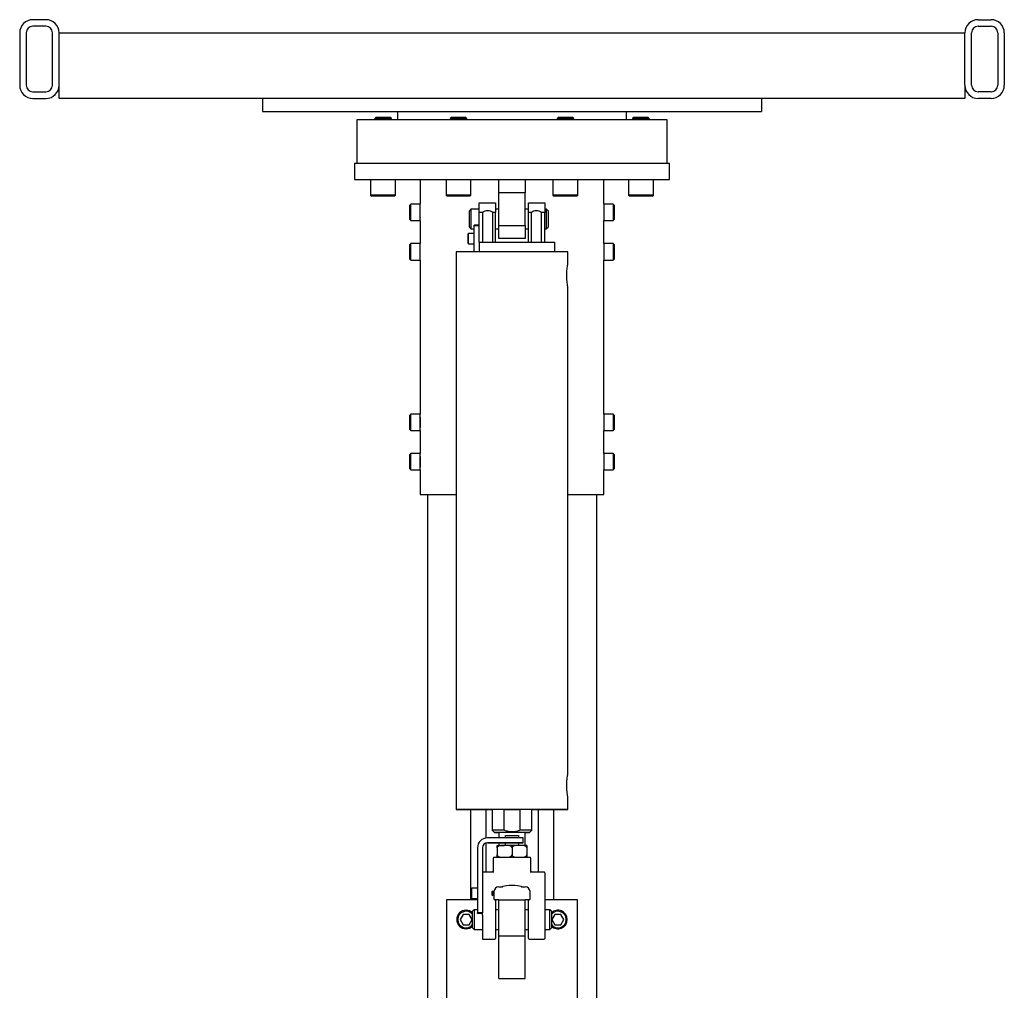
# Model space of a CAD drawing. Header units: inches. Extents: x -24 to 186, y -36 to 207.
# Tile 4 of 8: x 95 to 133, y 71 to 108. Entities that reach past the tile are written whole.
import ezdxf

# ---------------------------------------------------------------- set-up
doc = ezdxf.new("R2010")
doc.units = ezdxf.units.IN
doc.header["$MEASUREMENT"] = 0

msp = doc.modelspace()

# ---------------------------------------------------------------- linework, layer by layer
at = {"color": 7, "linetype": 'Continuous', "lineweight": 25}
for p, q in [((96.196, 107.771), (95.696, 107.771)), ((131.696, 107.771), (132.196, 107.771)), ((95.196, 107.271), (95.196, 105.271)), ((95.446, 107.271), (95.446, 105.271)), ((96.196, 107.521), (95.696, 107.521)), ((96.446, 105.271), (96.446, 107.271)), ((96.696, 105.271), (96.696, 107.271)), ((96.696, 107.271), (131.196, 107.271)), ((131.196, 105.271), (131.196, 107.271)), ((131.446, 105.271), (131.446, 107.271)), ((131.696, 107.521), (132.196, 107.521)), ((132.446, 107.271), (132.446, 105.271)), ((132.696, 107.271), (132.696, 105.271)), ((95.696, 105.021), (96.196, 105.021)), ((96.696, 104.771), (96.696, 105.271)), ((131.196, 105.271), (131.196, 104.771)), ((132.196, 105.021), (131.696, 105.021)), ((95.696, 104.771), (96.196, 104.771)), ((131.196, 104.771), (96.696, 104.771)), ((104.446, 104.771), (104.446, 104.271)), ((123.446, 104.771), (123.446, 104.271)), ((132.196, 104.771), (131.696, 104.771)), ((104.446, 104.271), (123.446, 104.271)), ((109.586, 104.271), (109.586, 103.956)), ((118.306, 103.956), (118.306, 104.271)), ((108.04, 103.956), (108.04, 102.302)), ((119.851, 103.956), (108.04, 103.956)), ((108.76, 104.039), (108.721, 104)), ((108.721, 104), (108.721, 103.956)), ((109.351, 104), (108.721, 104)), ((109.311, 104.039), (108.76, 104.039)), ((109.351, 104), (109.311, 104.039)), ((109.351, 103.956), (109.351, 104)), ((111.636, 104.039), (111.597, 104)), ((111.597, 104), (111.597, 103.956)), ((112.227, 104), (111.597, 104)), ((112.188, 104.039), (111.636, 104.039)), ((112.227, 104), (112.188, 104.039)), ((112.227, 103.956), (112.227, 104)), ((115.704, 104.039), (115.665, 104)), ((115.665, 104), (115.665, 103.956)), ((116.295, 104), (115.665, 104)), ((116.256, 104.039), (115.704, 104.039)), ((116.295, 104), (116.256, 104.039)), ((116.295, 103.956), (116.295, 104)), ((118.581, 104.039), (118.541, 104)), ((118.541, 104), (118.541, 103.956)), ((119.171, 104), (118.541, 104)), ((119.132, 104.039), (118.581, 104.039)), ((119.171, 104), (119.132, 104.039)), ((119.171, 103.956), (119.171, 104)), ((119.851, 102.302), (119.851, 103.956)), ((107.946, 102.302), (107.946, 101.677)), ((107.946, 102.302), (119.946, 102.302)), ((119.946, 101.677), (119.946, 102.302)), ((107.946, 101.677), (113.446, 101.677)), ((108.563, 101.677), (108.563, 101.086)), ((109.508, 101.086), (109.508, 101.677)), ((110.446, 101.677), (110.446, 100.742)), ((111.44, 101.677), (111.44, 101.086)), ((112.384, 101.086), (112.384, 101.677)), ((113.446, 101.677), (114.446, 101.677)), ((113.446, 101.177), (113.446, 101.677)), ((114.446, 101.677), (114.446, 101.177)), ((114.446, 101.677), (119.946, 101.677)), ((115.507, 101.677), (115.507, 101.086)), ((116.452, 101.086), (116.452, 101.677)), ((117.446, 100.742), (117.446, 101.677)), ((118.384, 101.677), (118.384, 101.086)), ((119.329, 101.086), (119.329, 101.677)), ((108.563, 101.086), (108.603, 101.047)), ((109.508, 101.086), (108.563, 101.086)), ((109.469, 101.047), (108.603, 101.047)), ((109.469, 101.047), (109.508, 101.086)), ((111.44, 101.086), (111.479, 101.047)), ((112.384, 101.086), (111.44, 101.086)), ((112.345, 101.047), (111.479, 101.047)), ((112.345, 101.047), (112.384, 101.086)), ((114.446, 101.177), (113.446, 101.177)), ((113.446, 99.927), (113.446, 101.177)), ((114.446, 99.927), (114.446, 101.177)), ((115.507, 101.086), (115.547, 101.047)), ((116.452, 101.086), (115.507, 101.086)), ((116.413, 101.047), (115.547, 101.047)), ((116.413, 101.047), (116.452, 101.086)), ((118.384, 101.086), (118.423, 101.047)), ((119.329, 101.086), (118.384, 101.086)), ((119.289, 101.047), (118.423, 101.047)), ((119.289, 101.047), (119.329, 101.086)), ((110.092, 100.742), (110.052, 100.703)), ((110.052, 100.151), (110.052, 100.703)), ((110.446, 100.742), (110.092, 100.742)), ((110.092, 100.112), (110.092, 100.742)), ((110.446, 100.112), (110.446, 100.742)), ((112.383, 100.552), (112.321, 100.49)), ((112.696, 100.552), (112.383, 100.552)), ((112.383, 100.552), (112.383, 99.802)), ((112.696, 100.792), (113.321, 100.792)), ((112.696, 100.417), (112.696, 100.792)), ((113.321, 100.792), (113.321, 100.417)), ((113.446, 100.552), (113.321, 100.552)), ((114.571, 100.552), (114.446, 100.552)), ((114.571, 100.792), (115.196, 100.792)), ((114.571, 100.417), (114.571, 100.792)), ((115.196, 100.792), (115.196, 100.417)), ((115.258, 100.552), (115.196, 100.552)), ((115.321, 100.49), (115.258, 100.552)), ((115.258, 99.802), (115.258, 100.552)), ((117.8, 100.742), (117.446, 100.742)), ((117.446, 100.742), (117.446, 100.112)), ((117.84, 100.703), (117.8, 100.742)), ((117.8, 100.742), (117.8, 100.112)), ((117.84, 100.703), (117.84, 100.151)), ((110.052, 100.151), (110.092, 100.112)), ((112.321, 99.865), (112.321, 100.49)), ((112.818, 100.417), (112.696, 100.417)), ((112.696, 99.927), (112.696, 100.417)), ((112.818, 100.417), (112.818, 99.292)), ((113.217, 99.292), (113.217, 100.417)), ((113.321, 100.417), (113.217, 100.417)), ((113.321, 99.292), (113.321, 100.417)), ((114.675, 100.417), (114.571, 100.417)), ((114.571, 99.292), (114.571, 100.417)), ((114.675, 100.417), (114.675, 99.292)), ((115.073, 99.292), (115.073, 100.417)), ((115.196, 100.417), (115.073, 100.417)), ((115.196, 99.292), (115.196, 100.417)), ((115.321, 100.49), (115.321, 99.865)), ((117.8, 100.112), (117.84, 100.151)), ((110.092, 100.112), (110.446, 100.112)), ((110.446, 100.112), (110.446, 99.242)), ((112.321, 99.865), (112.383, 99.802)), ((112.383, 99.802), (112.508, 99.802)), ((112.508, 99.927), (112.508, 99.943)), ((112.696, 99.943), (112.508, 99.943)), ((112.508, 99.943), (112.696, 99.943)), ((112.508, 98.927), (112.508, 99.927)), ((112.508, 99.927), (112.696, 99.927)), ((112.696, 99.292), (112.696, 99.927)), ((113.321, 99.802), (113.446, 99.802)), ((113.446, 99.927), (114.446, 99.927)), ((113.446, 99.427), (113.446, 99.927)), ((114.446, 99.927), (114.446, 99.427)), ((114.446, 99.802), (114.571, 99.802)), ((115.196, 99.802), (115.258, 99.802)), ((115.258, 99.802), (115.321, 99.865)), ((117.446, 100.112), (117.8, 100.112)), ((117.446, 99.242), (117.446, 100.112)), ((112.292, 99.624), (112.272, 99.604)), ((112.272, 99.25), (112.272, 99.604)), ((112.508, 99.624), (112.292, 99.624)), ((112.292, 99.23), (112.292, 99.624)), ((114.446, 99.427), (113.446, 99.427)), ((110.092, 99.242), (110.052, 99.203)), ((110.052, 98.651), (110.052, 99.203)), ((110.446, 99.242), (110.092, 99.242)), ((110.092, 98.612), (110.092, 99.242)), ((110.446, 98.612), (110.446, 99.242)), ((112.272, 99.25), (112.292, 99.23)), ((112.272, 99.25), (112.292, 99.23)), ((112.272, 99.25), (112.272, 99.25)), ((112.292, 99.23), (112.508, 99.23)), ((112.292, 99.23), (112.508, 99.23)), ((112.292, 99.23), (112.292, 99.23)), ((112.696, 99.292), (112.696, 98.927)), ((115.571, 98.927), (115.571, 99.292)), ((117.8, 99.242), (117.446, 99.242)), ((117.446, 99.242), (117.446, 98.612)), ((117.84, 99.203), (117.8, 99.242)), ((117.8, 99.242), (117.8, 98.612)), ((117.84, 99.203), (117.84, 98.651)), ((110.052, 98.651), (110.092, 98.612)), ((111.821, 98.927), (111.821, 77.677)), ((116.071, 98.436), (116.071, 98.927)), ((117.8, 98.612), (117.84, 98.651)), ((110.092, 98.612), (110.446, 98.612)), ((110.446, 98.612), (110.446, 92.742)), ((117.446, 98.612), (117.8, 98.612)), ((117.446, 92.742), (117.446, 98.612)), ((116.071, 79.003), (116.071, 97.603)), ((110.092, 92.742), (110.052, 92.703)), ((110.052, 92.151), (110.052, 92.703)), ((110.446, 92.742), (110.092, 92.742)), ((110.092, 92.112), (110.092, 92.742)), ((110.446, 92.112), (110.446, 92.742)), ((117.8, 92.742), (117.446, 92.742)), ((117.446, 92.742), (117.446, 92.112)), ((117.84, 92.703), (117.8, 92.742)), ((117.8, 92.742), (117.8, 92.112)), ((117.84, 92.703), (117.84, 92.151)), ((110.052, 92.151), (110.092, 92.112)), ((110.092, 92.112), (110.446, 92.112)), ((110.446, 92.112), (110.446, 91.242)), ((117.446, 92.112), (117.8, 92.112)), ((117.446, 91.242), (117.446, 92.112)), ((117.8, 92.112), (117.84, 92.151)), ((110.092, 91.242), (110.052, 91.203)), ((110.052, 90.651), (110.052, 91.203)), ((110.446, 91.242), (110.092, 91.242)), ((110.092, 90.612), (110.092, 91.242)), ((110.446, 90.612), (110.446, 91.242)), ((117.8, 91.242), (117.446, 91.242)), ((117.446, 91.242), (117.446, 90.612)), ((117.84, 91.203), (117.8, 91.242)), ((117.8, 91.242), (117.8, 90.612)), ((117.84, 91.203), (117.84, 90.651)), ((110.052, 90.651), (110.092, 90.612)), ((110.092, 90.612), (110.446, 90.612)), ((110.446, 90.612), (110.446, 89.677)), ((117.446, 90.612), (117.8, 90.612)), ((117.446, 89.677), (117.446, 90.612)), ((117.8, 90.612), (117.84, 90.651)), ((110.446, 89.677), (111.821, 89.677)), ((110.726, 89.677), (110.726, 36.427)), ((116.071, 89.677), (117.446, 89.677)), ((117.166, 89.677), (117.166, 36.427)), ((116.071, 77.677), (116.071, 78.163)), ((112.366, 77.677), (112.366, 74.231)), ((112.946, 77.677), (112.946, 76.585)), ((113.196, 77.677), (113.196, 76.88)), ((113.646, 77.677), (114.246, 77.677)), ((113.646, 76.88), (113.646, 77.677)), ((114.246, 77.677), (114.246, 76.88)), ((114.696, 76.88), (114.696, 77.677)), ((114.946, 77.677), (114.946, 75.294)), ((115.526, 77.677), (115.526, 74.231)), ((113.196, 76.88), (113.274, 76.802)), ((114.618, 76.802), (114.696, 76.88)), ((114.368, 76.59), (113.008, 76.59)), ((113.446, 76.802), (113.446, 76.59)), ((113.704, 76.59), (113.704, 76.677)), ((113.704, 76.677), (114.188, 76.677)), ((114.188, 76.677), (114.188, 76.59)), ((114.368, 76.403), (114.368, 76.59)), ((114.446, 76.302), (114.446, 76.802)), ((112.633, 76.215), (112.633, 73.731)), ((112.821, 76.215), (112.821, 73.731)), ((112.946, 76.392), (112.946, 75.294)), ((114.368, 76.403), (113.008, 76.403)), ((113.008, 76.403), (113.446, 76.403)), ((113.368, 76.403), (113.368, 76.403)), ((113.383, 76.215), (113.383, 75.943)), ((113.446, 76.403), (113.446, 76.302)), ((113.618, 76.403), (114.368, 76.403)), ((113.704, 76.302), (113.704, 76.403)), ((113.946, 76.215), (113.946, 75.943)), ((114.188, 76.403), (114.188, 76.302)), ((114.368, 76.403), (114.368, 76.403)), ((114.508, 76.215), (114.508, 75.943)), ((113.229, 75.825), (113.229, 75.325)), ((113.26, 75.856), (113.603, 75.856)), ((113.603, 75.856), (114.289, 75.856)), ((114.289, 75.856), (114.632, 75.856)), ((114.663, 75.325), (114.663, 75.825)), ((112.821, 75.294), (113.25, 75.294)), ((114.642, 75.294), (115.165, 75.294)), ((115.196, 75.262), (115.196, 74.192)), ((112.417, 74.678), (112.397, 74.658)), ((112.397, 74.304), (112.397, 74.658)), ((112.633, 74.678), (112.417, 74.678)), ((112.417, 74.284), (112.417, 74.678)), ((113.446, 74.731), (113.585, 74.731)), ((113.602, 74.736), (113.585, 74.731)), ((114.307, 74.731), (114.29, 74.736)), ((114.307, 74.731), (114.446, 74.731)), ((112.397, 74.304), (112.417, 74.284)), ((112.397, 74.304), (112.417, 74.284)), ((112.397, 74.304), (112.397, 74.304)), ((112.417, 74.284), (112.633, 74.284)), ((112.417, 74.284), (112.633, 74.284)), ((112.417, 74.284), (112.417, 74.284)), ((113.258, 74.544), (113.258, 74.256)), ((114.633, 74.256), (114.633, 74.544)), ((111.446, 74.231), (111.446, 69.231)), ((112.633, 74.231), (111.446, 74.231)), ((113.446, 74.231), (113.29, 74.231)), ((113.321, 74.2), (113.321, 73.481)), ((113.446, 72.856), (113.446, 74.231)), ((113.446, 74.231), (114.446, 74.231)), ((114.446, 72.856), (114.446, 74.231)), ((114.602, 74.231), (114.446, 74.231)), ((114.571, 72.762), (114.571, 74.2)), ((116.446, 74.231), (115.196, 74.231)), ((115.196, 74.192), (115.196, 72.762)), ((116.446, 69.231), (116.446, 74.231)), ((112.082, 73.678), (111.969, 73.481)), ((112.31, 73.678), (112.082, 73.678)), ((112.423, 73.481), (112.31, 73.678)), ((112.508, 73.856), (112.446, 73.794)), ((112.446, 73.169), (112.446, 73.794)), ((112.633, 73.856), (112.508, 73.856)), ((112.508, 73.856), (112.508, 73.106)), ((112.821, 73.731), (112.633, 73.731)), ((112.821, 73.731), (112.633, 73.731)), ((112.633, 73.731), (112.633, 73.731)), ((112.633, 73.715), (112.633, 73.731)), ((112.821, 73.715), (112.633, 73.715)), ((112.821, 73.651), (112.821, 73.731)), ((112.821, 73.731), (112.821, 73.731)), ((112.821, 73.558), (112.821, 72.731)), ((113.446, 73.856), (113.321, 73.856)), ((114.571, 73.856), (114.446, 73.856)), ((115.383, 73.856), (115.196, 73.856)), ((115.446, 73.794), (115.383, 73.856)), ((115.383, 73.106), (115.383, 73.856)), ((115.446, 73.794), (115.446, 73.169)), ((115.582, 73.678), (115.469, 73.481)), ((115.81, 73.678), (115.582, 73.678)), ((115.923, 73.481), (115.81, 73.678)), ((111.969, 73.481), (112.082, 73.284)), ((112.082, 73.284), (112.31, 73.284)), ((112.31, 73.284), (112.423, 73.481)), ((112.446, 73.169), (112.508, 73.106)), ((113.321, 73.481), (113.321, 72.762)), ((115.383, 73.106), (115.446, 73.169)), ((115.469, 73.481), (115.582, 73.284)), ((115.582, 73.284), (115.81, 73.284)), ((115.81, 73.284), (115.923, 73.481)), ((112.508, 73.106), (112.821, 73.106)), ((113.321, 73.106), (113.446, 73.106)), ((113.446, 71.231), (113.446, 72.856)), ((113.446, 72.856), (114.446, 72.856)), ((114.446, 73.106), (114.571, 73.106)), ((114.446, 71.231), (114.446, 72.856)), ((115.196, 73.106), (115.383, 73.106)), ((112.821, 72.731), (113.29, 72.731)), ((114.602, 72.731), (115.165, 72.731)), ((113.446, 71.231), (114.446, 71.231))]:
    msp.add_line(p, q, dxfattribs=at)
at = {"color": 7, "linetype": 'Continuous', "lineweight": 25, "flags": 128}
for points in [[(112.696, 99.292), (112.797, 99.292), (112.908, 99.292), (113.028, 99.292), (113.155, 99.292), (113.29, 99.292), (113.43, 99.292), (113.574, 99.292), (113.722, 99.292), (113.871, 99.292), (114.021, 99.292), (114.171, 99.292), (114.318, 99.292), (114.463, 99.292), (114.602, 99.292), (114.737, 99.292), (114.864, 99.292), (114.984, 99.292), (115.095, 99.292), (115.196, 99.292), (115.287, 99.292), (115.366, 99.292), (115.433, 99.292), (115.487, 99.292), (115.528, 99.292), (115.555, 99.292), (115.569, 99.292), (115.571, 99.292)], [(116.071, 98.927), (116.069, 98.927), (116.055, 98.927), (116.028, 98.927), (115.987, 98.927), (115.933, 98.927), (115.866, 98.927), (115.786, 98.927), (115.695, 98.927), (115.592, 98.927), (115.479, 98.927), (115.355, 98.927), (115.223, 98.927), (115.082, 98.927), (114.934, 98.927), (114.779, 98.927), (114.619, 98.927), (114.455, 98.927), (114.287, 98.927), (114.117, 98.927), (113.946, 98.927), (113.775, 98.927), (113.605, 98.927), (113.437, 98.927), (113.273, 98.927), (113.113, 98.927), (112.958, 98.927), (112.81, 98.927), (112.669, 98.927), (112.537, 98.927), (112.413, 98.927), (112.3, 98.927), (112.197, 98.927), (112.106, 98.927), (112.026, 98.927), (111.959, 98.927), (111.905, 98.927), (111.864, 98.927), (111.836, 98.927), (111.823, 98.927), (111.821, 98.927)], [(114.696, 77.677), (114.779, 77.677), (114.934, 77.677), (115.082, 77.677), (115.223, 77.677), (115.355, 77.677), (115.479, 77.677), (115.592, 77.677), (115.695, 77.677), (115.786, 77.677), (115.866, 77.677), (115.933, 77.677), (115.987, 77.677), (116.028, 77.677), (116.055, 77.677), (116.069, 77.677), (116.069, 77.677), (116.055, 77.677), (116.028, 77.677), (115.987, 77.677), (115.933, 77.677), (115.866, 77.677), (115.786, 77.677), (115.695, 77.677), (115.592, 77.677), (115.479, 77.677), (115.355, 77.677), (115.223, 77.677), (115.082, 77.677), (114.934, 77.677), (114.779, 77.677), (114.619, 77.677), (114.455, 77.677), (114.287, 77.677), (114.117, 77.677), (113.946, 77.677), (113.775, 77.677), (113.605, 77.677), (113.437, 77.677), (113.273, 77.677), (113.113, 77.677), (112.958, 77.677), (112.81, 77.677), (112.669, 77.677), (112.537, 77.677), (112.413, 77.677), (112.3, 77.677), (112.197, 77.677), (112.106, 77.677), (112.026, 77.677), (111.959, 77.677), (111.905, 77.677), (111.864, 77.677), (111.836, 77.677), (111.823, 77.677), (111.823, 77.677), (111.836, 77.677), (111.864, 77.677), (111.905, 77.677), (111.959, 77.677), (112.026, 77.677), (112.106, 77.677), (112.197, 77.677), (112.3, 77.677), (112.413, 77.677), (112.537, 77.677), (112.669, 77.677), (112.81, 77.677), (112.958, 77.677), (113.113, 77.677), (113.196, 77.677)], [(113.196, 77.677), (113.178, 77.677), (113.146, 77.677), (113.104, 77.677), (113.056, 77.677), (113.005, 77.677), (112.955, 77.677), (112.91, 77.677), (112.872, 77.677), (112.846, 77.677), (112.832, 77.677), (112.832, 77.677), (112.846, 77.677), (112.872, 77.677), (112.91, 77.677), (112.955, 77.677), (113.005, 77.677), (113.056, 77.677), (113.104, 77.677), (113.146, 77.677), (113.178, 77.677), (113.196, 77.677)], [(113.646, 77.677), (113.556, 77.677), (113.472, 77.677), (113.397, 77.677), (113.333, 77.677), (113.28, 77.677), (113.239, 77.677), (113.212, 77.677), (113.198, 77.677), (113.196, 77.677)], [(114.696, 77.677), (114.694, 77.677), (114.68, 77.677), (114.653, 77.677), (114.612, 77.677), (114.559, 77.677), (114.495, 77.677), (114.42, 77.677), (114.336, 77.677), (114.246, 77.677)], [(115.062, 77.677), (115.055, 77.677), (115.034, 77.677), (115.002, 77.677), (114.96, 77.677), (114.912, 77.677), (114.861, 77.677), (114.811, 77.677), (114.766, 77.677), (114.729, 77.677), (114.702, 77.677), (114.696, 77.677)], [(114.696, 77.677), (114.702, 77.677), (114.729, 77.677), (114.766, 77.677), (114.811, 77.677), (114.861, 77.677), (114.912, 77.677), (114.96, 77.677), (115.002, 77.677), (115.034, 77.677), (115.055, 77.677), (115.062, 77.677)], [(113.646, 76.88), (113.556, 76.88), (113.472, 76.88), (113.397, 76.88), (113.333, 76.88), (113.28, 76.88), (113.239, 76.88), (113.212, 76.88), (113.198, 76.88), (113.196, 76.88)], [(114.696, 76.88), (114.694, 76.88), (114.68, 76.88), (114.653, 76.88), (114.612, 76.88), (114.559, 76.88), (114.495, 76.88), (114.42, 76.88), (114.336, 76.88), (114.246, 76.88)], [(114.446, 76.802), (114.462, 76.802), (114.519, 76.802), (114.564, 76.802), (114.596, 76.802), (114.614, 76.802), (114.617, 76.802), (114.607, 76.802), (114.582, 76.802), (114.544, 76.802), (114.492, 76.802), (114.43, 76.802), (114.357, 76.802), (114.275, 76.802), (114.186, 76.802), (114.092, 76.802), (113.995, 76.802), (113.897, 76.802), (113.8, 76.802), (113.706, 76.802), (113.617, 76.802), (113.535, 76.802), (113.462, 76.802), (113.4, 76.802), (113.348, 76.802), (113.31, 76.802), (113.285, 76.802), (113.275, 76.802), (113.278, 76.802), (113.296, 76.802), (113.328, 76.802), (113.372, 76.802), (113.43, 76.802), (113.446, 76.802)], [(114.446, 76.802), (114.442, 76.802), (114.424, 76.802), (114.392, 76.802), (114.348, 76.802), (114.292, 76.802), (114.226, 76.802), (114.152, 76.802), (114.072, 76.802), (113.988, 76.802), (113.904, 76.802), (113.82, 76.802), (113.74, 76.802), (113.666, 76.802), (113.6, 76.802), (113.544, 76.802), (113.5, 76.802), (113.468, 76.802), (113.45, 76.802), (113.446, 76.802)], [(113.704, 76.677), (113.761, 76.677), (113.821, 76.677), (113.883, 76.677), (113.946, 76.677), (114.009, 76.677), (114.071, 76.677), (114.131, 76.677), (114.188, 76.677)], [(113.368, 76.403), (113.373, 76.403), (113.387, 76.403), (113.41, 76.403), (113.441, 76.403), (113.479, 76.403), (113.522, 76.403), (113.569, 76.403), (113.618, 76.403)], [(113.446, 76.403), (113.441, 76.403), (113.41, 76.403), (113.387, 76.403), (113.373, 76.403), (113.368, 76.403)], [(113.383, 76.302), (113.388, 76.302), (113.403, 76.302), (113.426, 76.302), (113.459, 76.302), (113.5, 76.302), (113.548, 76.302), (113.604, 76.302), (113.665, 76.302)], [(114.227, 76.302), (114.161, 76.302), (114.092, 76.302), (114.019, 76.302), (113.946, 76.302), (113.873, 76.302), (113.8, 76.302), (113.731, 76.302), (113.665, 76.302)], [(114.508, 76.302), (114.504, 76.302), (114.489, 76.302), (114.466, 76.302), (114.433, 76.302), (114.392, 76.302), (114.344, 76.302), (114.288, 76.302), (114.227, 76.302)], [(114.694, 75.294), (114.694, 75.294), (114.694, 75.294), (114.694, 75.294), (114.693, 75.294), (114.693, 75.294), (114.691, 75.294), (114.688, 75.294), (114.683, 75.296), (114.674, 75.301), (114.667, 75.309), (114.663, 75.319), (114.663, 75.325), (114.663, 75.325)], [(113.585, 74.731), (113.579, 74.731), (113.574, 74.731), (113.572, 74.731), (113.571, 74.731), (113.572, 74.731), (113.574, 74.731), (113.579, 74.731), (113.585, 74.731)], [(114.307, 74.731), (114.313, 74.731), (114.318, 74.731), (114.32, 74.731), (114.321, 74.731), (114.32, 74.731), (114.318, 74.731), (114.313, 74.731), (114.307, 74.731)]]:
    msp.add_lwpolyline(points, dxfattribs=at)
at = {"color": 7, "linetype": 'Continuous', "lineweight": 25}
for centre, radius, start, end in [((95.696, 107.271), 0.5, 90, 180), ((96.196, 107.271), 0.5, 0, 90), ((131.696, 107.271), 0.5, 90, 180), ((132.196, 107.271), 0.5, 0, 90), ((95.696, 107.271), 0.25, 90, 180), ((96.196, 107.271), 0.25, 0, 90), ((131.696, 107.271), 0.25, 90, 180), ((132.196, 107.271), 0.25, 0, 90), ((95.696, 105.271), 0.5, 180, 270), ((95.696, 105.271), 0.25, 180, 270), ((96.196, 105.271), 0.25, 270, 0), ((96.196, 105.271), 0.5, 270, 0), ((131.696, 105.271), 0.5, 180, 270), ((131.696, 105.271), 0.25, 180, 270), ((132.196, 105.271), 0.5, 270, 0), ((132.196, 105.271), 0.25, 270, 0), ((113.083, 253.721), 176.044, 269.9183, 270.03978), ((114.939, 253.721), 176.044, 269.9183, 270.03978), ((113.008, 76.215), 0.375, 90, 180), ((113.008, 76.215), 0.188, 90, 180), ((113.008, 76.215), 0.188, 90, 180), ((113.26, 75.825), 0.0312, 90.0092, 180), ((114.632, 75.825), 0.0313, 0, 89.9908), ((115.165, 75.262), 0.0313, 0, 90), ((113.29, 74.262), 0.0313, 180, 270), ((114.602, 74.262), 0.0313, 270, 0), ((113.29, 74.2), 0.0312, 0, 90), ((114.602, 74.2), 0.0312, 90, 180), ((112.196, 73.481), 0.354, 45.1256, 314.8744), ((112.196, 73.481), 0.315, 37.4627, 322.5373), ((115.696, 73.481), 0.354, 0, 134.8744), ((115.696, 73.481), 0.315, 0, 142.5373), ((115.696, 73.481), 0.315, 217.4627, 0), ((115.696, 73.481), 0.354, 225.1256, 0), ((113.29, 72.762), 0.0313, 270, 0), ((114.602, 72.762), 0.0313, 180, 270), ((115.165, 72.762), 0.0313, 270, 0)]:
    msp.add_arc(centre, radius, start, end, dxfattribs=at)
for centre, major_axis, ratio, start_param, end_param in [((113.018, 100.177), (0.312, 0), 0.999907, 0.878604, 2.262989), ((114.874, 100.177), (0.312, 0), 0.999907, 0.878604, 2.262989), ((113.446, 74.544), (-0.072, 0.173), 0.999971, 5.908637, 7.443017), ((113.446, 74.544), (0.188, 0), 0.998887, 1.570796, 1.589004), ((113.946, 74.707), (0.375, 0), 0.194473, 0.407534, 2.734059), ((113.946, 74.707), (0.375, 0), 0.194288, 0.407534, 2.734059), ((114.446, 74.544), (0.188, 0), 0.998887, 1.552588, 1.570796), ((114.446, 74.544), (0.072, 0.173), 0.999971, 5.123353, 6.657734), ((113.446, 74.544), (0.133, 0.133), 0.998888, 2.338267, 2.356475), ((114.446, 74.544), (-0.133, 0.133), 0.998888, 3.926711, 3.944919)]:
    msp.add_ellipse(centre, major_axis=major_axis, ratio=ratio, start_param=start_param, end_param=end_param, dxfattribs=at)
msp.add_ellipse((113.21, 74.481), major_axis=(0, 0.0984), ratio=0.19438, dxfattribs=at)
for points, knots in [([(110.446, 100.227), (110.446, 100.226), (110.446, 100.223), (110.447, 100.242), (110.449, 100.281), (110.451, 100.338), (110.452, 100.405), (110.452, 100.474), (110.45, 100.538), (110.448, 100.589), (110.446, 100.624), (110.446, 100.628), (110.446, 100.63)], [0, 0, 0, 0, 0.036813, 0.143999, 0.251252, 0.358662, 0.466075, 0.573331, 0.680516, 0.787825, 0.895262, 1, 1, 1, 1]), ([(110.446, 98.727), (110.446, 98.726), (110.446, 98.723), (110.447, 98.742), (110.449, 98.781), (110.451, 98.838), (110.452, 98.905), (110.452, 98.974), (110.45, 99.038), (110.448, 99.089), (110.446, 99.124), (110.446, 99.128), (110.446, 99.13)], [0, 0, 0, 0, 0.036813, 0.143999, 0.251252, 0.358662, 0.466075, 0.573331, 0.680516, 0.787825, 0.895262, 1, 1, 1, 1]), ([(116.071, 97.603), (116.071, 97.602), (116.072, 97.594), (116.066, 97.623), (116.055, 97.69), (116.04, 97.799), (116.03, 97.932), (116.028, 98.075), (116.037, 98.211), (116.051, 98.327), (116.064, 98.406), (116.071, 98.444), (116.07, 98.437), (116.07, 98.436)], [0, 0, 0, 0, 0.008782, 0.113758, 0.218861, 0.325897, 0.433999, 0.540889, 0.646467, 0.752831, 0.860763, 0.968348, 1, 1, 1, 1]), ([(110.446, 92.628), (110.446, 92.628), (110.446, 92.631), (110.447, 92.612), (110.449, 92.573), (110.451, 92.516), (110.452, 92.449), (110.452, 92.38), (110.45, 92.316), (110.448, 92.265), (110.446, 92.23), (110.446, 92.226), (110.446, 92.224)], [0, 0, 0, 0, 0.036813, 0.143999, 0.251252, 0.358662, 0.466075, 0.573331, 0.680516, 0.787825, 0.895262, 1, 1, 1, 1]), ([(110.446, 91.128), (110.446, 91.128), (110.446, 91.131), (110.447, 91.112), (110.449, 91.073), (110.451, 91.016), (110.452, 90.949), (110.452, 90.88), (110.45, 90.816), (110.448, 90.765), (110.446, 90.73), (110.446, 90.726), (110.446, 90.724)], [0, 0, 0, 0, 0.036813, 0.143999, 0.251252, 0.358662, 0.466075, 0.573331, 0.680516, 0.787825, 0.895262, 1, 1, 1, 1]), ([(116.071, 78.163), (116.071, 78.163), (116.071, 78.164), (116.067, 78.183), (116.055, 78.253), (116.04, 78.361), (116.03, 78.495), (116.028, 78.638), (116.037, 78.774), (116.051, 78.889), (116.065, 78.971), (116.071, 79.001), (116.071, 79.003), (116.071, 79.003)], [0, 0, 0, 0, 0.0087, 0.113687, 0.218801, 0.325849, 0.433963, 0.540864, 0.646453, 0.752829, 0.860772, 0.968369, 1, 1, 1, 1]), ([(114.246, 76.88), (114.234, 76.876), (114.183, 76.856), (114.091, 76.83), (113.974, 76.815), (113.862, 76.82), (113.754, 76.841), (113.683, 76.867), (113.646, 76.88)], [0, 0, 0, 0, 0.063626, 0.263932, 0.46393, 0.635473, 0.807137, 1, 1, 1, 1]), ([(113.665, 76.302), (113.66, 76.302), (113.625, 76.302), (113.571, 76.302), (113.499, 76.298), (113.449, 76.287), (113.413, 76.267), (113.396, 76.252), (113.386, 76.234), (113.384, 76.222), (113.383, 76.216), (113.383, 76.215)], [0, 0, 0, 0, 0.04886, 0.331712, 0.523444, 0.740461, 0.819666, 0.899371, 0.947918, 0.990878, 1, 1, 1, 1]), ([(113.383, 76.215), (113.383, 76.215), (113.383, 76.221), (113.383, 76.232), (113.383, 76.25), (113.383, 76.271), (113.383, 76.292), (113.383, 76.301), (113.383, 76.302), (113.383, 76.302), (113.383, 76.302)], [0, 0, 0, 0, 0.001904, 0.043647, 0.095348, 0.171904, 0.309324, 0.568276, 0.834138, 1, 1, 1, 1]), ([(113.946, 76.215), (113.945, 76.22), (113.945, 76.231), (113.936, 76.247), (113.918, 76.267), (113.883, 76.286), (113.834, 76.297), (113.76, 76.303), (113.703, 76.302), (113.665, 76.302)], [0, 0, 0, 0, 0.043011, 0.08584, 0.156988, 0.280454, 0.455094, 0.630673, 1, 1, 1, 1]), ([(114.227, 76.302), (114.222, 76.302), (114.188, 76.302), (114.133, 76.302), (114.062, 76.298), (114.011, 76.287), (113.976, 76.267), (113.959, 76.252), (113.949, 76.234), (113.946, 76.222), (113.946, 76.216), (113.946, 76.215)], [0, 0, 0, 0, 0.04886, 0.331712, 0.523444, 0.740461, 0.819666, 0.899371, 0.947918, 0.990878, 1, 1, 1, 1]), ([(114.508, 76.215), (114.508, 76.22), (114.507, 76.231), (114.499, 76.247), (114.481, 76.267), (114.445, 76.286), (114.397, 76.297), (114.322, 76.303), (114.266, 76.302), (114.227, 76.302)], [0, 0, 0, 0, 0.043011, 0.08584, 0.156988, 0.280454, 0.455094, 0.630673, 1, 1, 1, 1]), ([(114.508, 76.302), (114.508, 76.303), (114.508, 76.304), (114.508, 76.289), (114.508, 76.266), (114.508, 76.246), (114.508, 76.23), (114.508, 76.219), (114.508, 76.215)], [0, 0, 0, 0, 0.484463, 0.727979, 0.850181, 0.909284, 0.968993, 1, 1, 1, 1]), ([(113.383, 75.943), (113.384, 75.938), (113.385, 75.928), (113.393, 75.911), (113.411, 75.891), (113.447, 75.872), (113.495, 75.861), (113.57, 75.856), (113.626, 75.856), (113.665, 75.856)], [0, 0, 0, 0, 0.043011, 0.08584, 0.156988, 0.280454, 0.455094, 0.630673, 1, 1, 1, 1]), ([(113.383, 75.856), (113.383, 75.855), (113.383, 75.854), (113.383, 75.87), (113.383, 75.892), (113.383, 75.912), (113.383, 75.928), (113.383, 75.939), (113.383, 75.943)], [0, 0, 0, 0, 0.484463, 0.727979, 0.850181, 0.909284, 0.968993, 1, 1, 1, 1]), ([(113.681, 75.856), (113.71, 75.856), (113.759, 75.856), (113.83, 75.86), (113.881, 75.871), (113.916, 75.891), (113.933, 75.906), (113.943, 75.924), (113.946, 75.936), (113.946, 75.942), (113.946, 75.943)], [0, 0, 0, 0, 0.295387, 0.49754, 0.726353, 0.809864, 0.893902, 0.945087, 0.990382, 1, 1, 1, 1]), ([(113.946, 75.943), (113.946, 75.938), (113.947, 75.928), (113.956, 75.911), (113.974, 75.891), (114.009, 75.873), (114.058, 75.861), (114.132, 75.855), (114.189, 75.856), (114.227, 75.856)], [0, 0, 0, 0, 0.043014, 0.085846, 0.156999, 0.280474, 0.453285, 0.630647, 1, 1, 1, 1]), ([(114.243, 75.856), (114.272, 75.856), (114.321, 75.856), (114.393, 75.86), (114.443, 75.871), (114.479, 75.891), (114.496, 75.906), (114.506, 75.924), (114.508, 75.936), (114.508, 75.942), (114.508, 75.943)], [0, 0, 0, 0, 0.294984, 0.497253, 0.726197, 0.809756, 0.893841, 0.945056, 0.990376, 1, 1, 1, 1]), ([(114.508, 75.943), (114.508, 75.943), (114.508, 75.938), (114.508, 75.926), (114.508, 75.908), (114.508, 75.888), (114.508, 75.866), (114.508, 75.857), (114.508, 75.856), (114.508, 75.856), (114.508, 75.856)], [0, 0, 0, 0, 0.001904, 0.043647, 0.095348, 0.171904, 0.309324, 0.568276, 0.834138, 1, 1, 1, 1]), ([(113.229, 75.325), (113.229, 75.323), (113.229, 75.318), (113.226, 75.31), (113.221, 75.303), (113.215, 75.298), (113.21, 75.296), (113.205, 75.294), (113.202, 75.294), (113.2, 75.294), (113.199, 75.294), (113.199, 75.294)], [0, 0, 0, 0, 0.118669, 0.335161, 0.510389, 0.658388, 0.78197, 0.88057, 0.952413, 0.996567, 1, 1, 1, 1]), ([(114.633, 74.255), (114.633, 74.255), (114.633, 74.255), (114.633, 74.255), (114.633, 74.256), (114.633, 74.256), (114.633, 74.256)], [0, 0, 0, 0, 0.203916, 0.40777, 0.707743, 1, 1, 1, 1]), ([(112.821, 73.651), (112.821, 73.63), (112.821, 73.599), (112.821, 73.568), (112.821, 73.558)], [0, 0, 0, 0, 0.672655, 1, 1, 1, 1])]:
    msp.add_open_spline(points, degree=3, knots=knots, dxfattribs=at)

doc.saveas('drawing.dxf')
